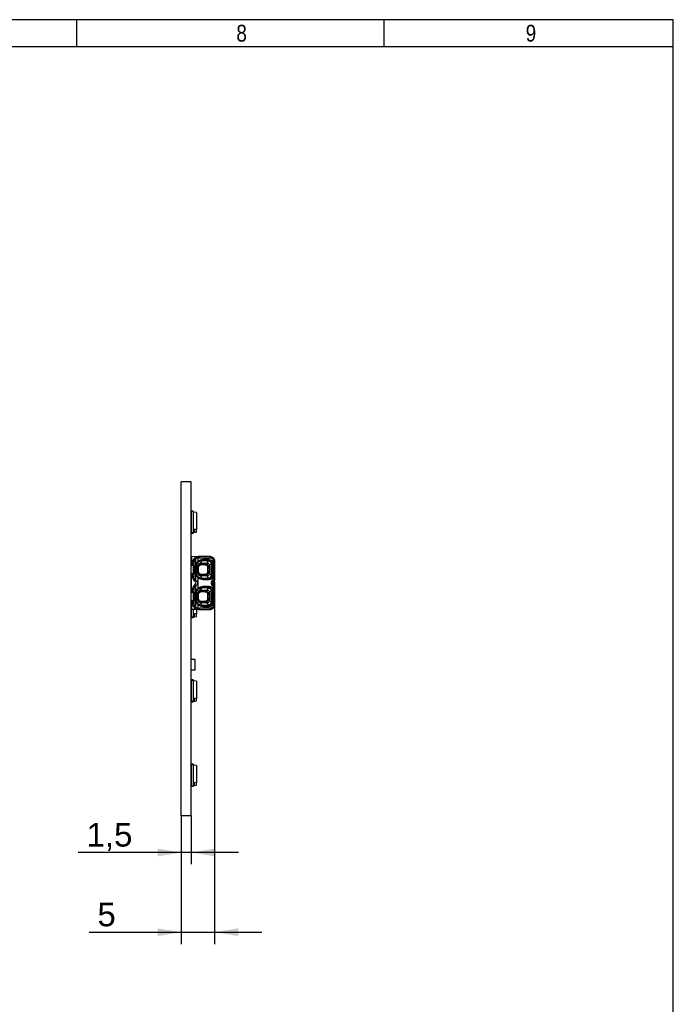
# Model space of a CAD drawing. Header units: millimetres. Extents: x 16 to 406, y 5 to 285.
# Tile 20 of 20: x 309 to 406, y 139 to 285. Entities that reach past the tile are written whole.
import ezdxf
from ezdxf.enums import TextEntityAlignment as Align

# ---------------------------------------------------------------- set-up
doc = ezdxf.new("R2010")
doc.units = ezdxf.units.MM
for name, color, linetype in [('10', 7, 'Continuous'), ('Default', 7, 'Continuous'), ('RECLED_223X50MM_', 7, 'Continuous')]:
    doc.layers.add(name, color=color, linetype=linetype)
doc.styles.add('SEACAD_Arial', font='arial.ttf')
doc.dimstyles.new('ISO', dxfattribs={"dimtxt": 3.5, "dimasz": 3.5, "dimexe": 1.75, "dimexo": 0, "dimgap": 0.875, "dimtad": 1, "dimtxsty": 'SEACAD_Arial', "dimblk1": '_SE_FILLED', "dimblk2": '_SE_FILLED', "dimsah": 1, "dimcen": 1.75, "dimadec": 0, "dimazin": 0, "dimtfac": 0.5, "dimtdec": 3, "dimtmove": 0, "dimatfit": 3, "dimfxl": 1, "dimarcsym": 0})

# ---------------------------------------------------------------- blocks, each defined once
blk = doc.blocks.new('SE1')
at = {"layer": 'RECLED_223X50MM_', "color": 7, "linetype": 'Continuous'}
for p, q in [((334.21, 216.12), (332.71, 216.12)), ((332.71, 166.62), (332.71, 216.12)), ((334.21, 166.62), (334.21, 216.12)), ((334.46, 211.77), (334.21, 211.77)), ((334.21, 211.75), (334.21, 211.75)), ((334.21, 211.74), (334.21, 211.75)), ((334.21, 211.69), (334.21, 211.74)), ((334.46, 211.74), (334.21, 211.74)), ((334.21, 211.69), (334.21, 208.54)), ((334.46, 211.69), (334.21, 211.69)), ((334.46, 211.77), (334.46, 211.74)), ((334.46, 211.69), (334.46, 211.74)), ((334.46, 211.69), (334.46, 211.49)), ((334.96, 211.58), (334.46, 211.62)), ((334.96, 211.58), (334.96, 211.45)), ((334.21, 211.5), (334.21, 211.5)), ((334.21, 211.44), (334.21, 211.44)), ((334.21, 211.35), (334.21, 211.35)), ((334.21, 210.59), (334.21, 210.59)), ((334.21, 210.57), (334.21, 210.57)), ((334.21, 210.35), (334.21, 210.35)), ((334.21, 210.32), (334.21, 210.32)), ((334.46, 211.49), (334.46, 208.75)), ((334.96, 211.45), (334.96, 209.03)), ((334.21, 209.92), (334.21, 209.92)), ((334.21, 209.89), (334.21, 209.89)), ((334.21, 209.67), (334.21, 209.67)), ((334.21, 209.64), (334.21, 209.64)), ((334.21, 208.88), (334.21, 208.88)), ((334.21, 208.79), (334.21, 208.79)), ((334.21, 208.73), (334.21, 208.73)), ((334.46, 208.75), (334.46, 208.54)), ((334.46, 208.62), (334.66, 208.63)), ((334.66, 208.63), (334.66, 209.05)), ((334.96, 209.03), (334.66, 209.05)), ((334.66, 208.63), (334.96, 208.65)), ((334.66, 208.63), (334.66, 208.63)), ((334.66, 208.63), (334.66, 208.63)), ((334.66, 208.63), (334.66, 208.63)), ((334.66, 208.63), (334.66, 208.63)), ((334.66, 208.63), (334.66, 208.63)), ((334.66, 208.63), (334.66, 208.63)), ((334.66, 208.63), (334.66, 208.63)), ((334.66, 208.63), (334.66, 208.63)), ((334.66, 208.63), (334.66, 208.63)), ((334.66, 208.63), (334.66, 208.63)), ((334.66, 208.63), (334.66, 208.63)), ((334.66, 208.63), (334.66, 208.63)), ((334.66, 208.63), (334.66, 208.63)), ((334.66, 208.63), (334.66, 208.63)), ((334.66, 208.63), (334.66, 208.63)), ((334.96, 208.65), (334.96, 209.03)), ((334.21, 208.5), (334.21, 208.54)), ((334.46, 208.54), (334.21, 208.54)), ((334.21, 208.49), (334.21, 208.5)), ((334.46, 208.5), (334.21, 208.5)), ((334.21, 208.49), (334.21, 208.49)), ((334.46, 208.47), (334.21, 208.47)), ((334.46, 208.5), (334.46, 208.54)), ((334.46, 208.47), (334.46, 208.5)), ((334.21, 204.32), (334.26, 204.32)), ((334.21, 204.24), (334.26, 204.24)), ((334.26, 205.07), (334.26, 204.47)), ((334.26, 205.07), (335.36, 205.06)), ((334.26, 203.82), (334.26, 204.47)), ((334.44, 204.46), (334.26, 204.47)), ((334.83, 204.66), (334.7, 204.81)), ((334.83, 204.66), (334.83, 203.91)), ((335.04, 205.01), (335.05, 205.01)), ((335.17, 204.26), (335.14, 204.19)), ((335.17, 204.82), (335.17, 204.26)), ((336.96, 205.04), (335.36, 205.06)), ((335.43, 204.86), (337.03, 204.84)), ((335.79, 204.38), (335.57, 204.07)), ((335.95, 204.58), (335.86, 204.48)), ((335.86, 204.48), (336.76, 204.48)), ((335.86, 204.47), (335.86, 204.48)), ((335.86, 204.47), (335.86, 204.38)), ((335.86, 204.47), (336.72, 204.47)), ((336.72, 204.38), (335.86, 204.38)), ((336.86, 204.58), (335.95, 204.58)), ((336.59, 204.06), (336.72, 204.38)), ((336.72, 204.38), (336.72, 204.47)), ((336.76, 204.47), (336.72, 204.47)), ((336.76, 204.48), (336.86, 204.58)), ((336.76, 204.47), (336.76, 204.48)), ((337.52, 201.7), (337.52, 204.53)), ((337.66, 204.53), (337.52, 204.53)), ((337.66, 204.53), (337.66, 201.7)), ((334.21, 203.59), (334.31, 203.69)), ((334.26, 203.82), (334.26, 203.64)), ((334.26, 203.82), (334.36, 203.82)), ((334.31, 203.69), (334.36, 203.74)), ((334.51, 203.69), (334.31, 203.69)), ((334.56, 204.06), (334.36, 204.06)), ((334.36, 203.82), (334.36, 204.06)), ((334.36, 203.82), (334.53, 203.82)), ((334.36, 203.74), (334.51, 203.74)), ((334.51, 203.69), (334.51, 203.74)), ((334.51, 203.69), (334.51, 202.54)), ((334.53, 202.42), (334.53, 203.82)), ((334.56, 204.06), (334.56, 202.14)), ((334.84, 203.47), (334.74, 203.47)), ((334.74, 203.47), (334.74, 202.77)), ((334.92, 203.87), (334.83, 203.91)), ((334.86, 203.47), (334.84, 203.47)), ((334.84, 203.47), (334.84, 202.77)), ((334.86, 203.49), (334.86, 203.47)), ((334.86, 202.77), (334.86, 203.47)), ((335.12, 203.6), (334.89, 203.48)), ((334.89, 203.48), (334.89, 203.47)), ((334.89, 203.47), (334.89, 202.77)), ((335.12, 202.63), (335.12, 203.6)), ((335.24, 203.41), (335.21, 203.61)), ((335.21, 202.62), (335.21, 203.61)), ((335.21, 202.62), (335.24, 202.82)), ((335.24, 203.41), (335.24, 202.82)), ((335.57, 203.83), (335.46, 203.83)), ((335.46, 203.83), (335.64, 203.81)), ((335.57, 204.07), (335.52, 204.05)), ((335.57, 204.07), (335.57, 203.83)), ((335.57, 204.07), (336.45, 204.07)), ((336.45, 203.83), (335.57, 203.83)), ((336.27, 203.81), (335.64, 203.81)), ((336.27, 203.81), (336.45, 203.83)), ((336.45, 203.83), (336.45, 204.07)), ((336.7, 203.59), (336.67, 203.41)), ((336.67, 202.82), (336.67, 203.41)), ((336.67, 202.82), (336.7, 202.64)), ((336.7, 203.47), (336.7, 203.59)), ((336.89, 203.59), (336.7, 203.59)), ((337.19, 203.92), (336.88, 203.75)), ((336.89, 203.59), (336.89, 203.36)), ((336.89, 202.87), (336.89, 202.64)), ((337.26, 203.92), (337.19, 203.92)), ((337.19, 202.31), (337.19, 203.92)), ((337.47, 203.97), (337.26, 203.97)), ((337.26, 203.97), (337.26, 203.97)), ((337.26, 202.27), (337.26, 203.97)), ((337.26, 203.92), (337.26, 202.31)), ((337.47, 202.27), (337.47, 203.97)), ((334.31, 202.54), (334.21, 202.64)), ((334.26, 201.99), (334.21, 201.99)), ((334.26, 201.92), (334.21, 201.92)), ((334.26, 202.59), (334.26, 202.41)), ((334.26, 199.82), (334.26, 202.41)), ((334.26, 202.41), (334.36, 202.41)), ((334.36, 202.49), (334.31, 202.54)), ((334.31, 202.54), (334.51, 202.54)), ((334.51, 202.49), (334.36, 202.49)), ((334.36, 202.41), (334.53, 202.42)), ((334.36, 202.14), (334.36, 202.41)), ((334.36, 202.14), (334.56, 202.14)), ((334.51, 202.49), (334.51, 202.54)), ((334.74, 201.35), (334.7, 201.39)), ((334.74, 202.77), (334.84, 202.77)), ((334.83, 202.32), (334.92, 202.36)), ((334.83, 202.33), (334.83, 201.54)), ((334.87, 201.51), (334.83, 201.54)), ((334.84, 202.77), (334.86, 202.77)), ((334.86, 202.77), (334.86, 202.74)), ((334.86, 202.77), (334.89, 202.77)), ((334.89, 202.77), (334.89, 202.75)), ((334.89, 202.75), (335.12, 202.63)), ((335.17, 201.97), (335.14, 202.04)), ((335.17, 201.97), (335.17, 200.26)), ((335.64, 202.42), (335.46, 202.4)), ((335.52, 202.18), (335.57, 202.17)), ((335.57, 202.4), (336.45, 202.4)), ((335.57, 202.4), (335.57, 202.17)), ((336.45, 202.17), (335.57, 202.17)), ((335.57, 202.17), (335.79, 201.85)), ((335.64, 202.42), (336.27, 202.42)), ((335.86, 201.76), (335.75, 201.77)), ((335.86, 201.85), (336.72, 201.85)), ((336.76, 201.76), (335.86, 201.75)), ((335.86, 201.76), (335.86, 201.75)), ((335.86, 201.76), (336.72, 201.76)), ((335.86, 201.75), (335.95, 201.65)), ((335.95, 201.65), (336.86, 201.66)), ((336.45, 202.4), (336.27, 202.42)), ((336.48, 202.4), (336.45, 202.4)), ((336.72, 201.85), (336.59, 202.17)), ((336.7, 202.64), (336.7, 202.76)), ((336.7, 202.64), (336.89, 202.64)), ((336.72, 201.76), (336.72, 201.85)), ((336.72, 201.76), (336.76, 201.76)), ((336.86, 201.66), (336.76, 201.76)), ((336.76, 201.76), (336.76, 201.76)), ((336.88, 202.49), (337.19, 202.31)), ((337.19, 202.31), (337.26, 202.31)), ((337.26, 202.27), (337.47, 202.27)), ((337.26, 202.27), (337.26, 202.27)), ((337.38, 201.36), (337.48, 201.23)), ((337.52, 201.7), (337.66, 201.7)), ((337.66, 201.7), (337.66, 201.69)), ((337.66, 201.68), (337.66, 201.5)), ((334.21, 200.32), (334.26, 200.32)), ((334.21, 200.24), (334.26, 200.24)), ((334.56, 200.09), (334.36, 200.09)), ((334.36, 199.82), (334.36, 200.09)), ((334.56, 200.09), (334.56, 198.18)), ((334.7, 200.85), (334.74, 200.88)), ((334.83, 200.7), (334.87, 200.72)), ((334.83, 200.69), (334.83, 199.91)), ((334.92, 199.87), (334.83, 199.91)), ((335.17, 200.26), (335.14, 200.19)), ((335.57, 200.07), (335.52, 200.05)), ((335.79, 200.38), (335.57, 200.07)), ((335.57, 200.07), (335.57, 199.83)), ((335.57, 200.07), (336.45, 200.07)), ((335.95, 200.58), (335.86, 200.48)), ((335.86, 200.47), (335.86, 200.48)), ((335.86, 200.48), (336.76, 200.48)), ((335.86, 200.47), (335.86, 200.38)), ((335.86, 200.47), (336.72, 200.47)), ((336.72, 200.38), (335.86, 200.38)), ((336.86, 200.58), (335.95, 200.58)), ((336.45, 199.83), (336.45, 200.07)), ((336.59, 200.06), (336.72, 200.38)), ((336.76, 200.47), (336.72, 200.47)), ((336.72, 200.38), (336.72, 200.47)), ((336.76, 200.48), (336.86, 200.58)), ((336.76, 200.47), (336.76, 200.48)), ((337.19, 199.92), (336.88, 199.75)), ((337.26, 199.92), (337.19, 199.92)), ((337.19, 198.31), (337.19, 199.92)), ((337.47, 199.97), (337.26, 199.97)), ((337.26, 198.27), (337.26, 199.97)), ((337.26, 199.97), (337.26, 199.97)), ((337.26, 199.92), (337.26, 198.31)), ((337.48, 201), (337.38, 200.87)), ((337.46, 201.09), (337.46, 201.1)), ((337.47, 198.27), (337.47, 199.97)), ((337.52, 197.7), (337.52, 200.53)), ((337.66, 200.53), (337.52, 200.53)), ((337.66, 200.97), (337.66, 200.54)), ((337.66, 200.53), (337.66, 197.7)), ((334.21, 199.59), (334.31, 199.69)), ((334.31, 198.54), (334.21, 198.64)), ((334.26, 199.82), (334.26, 199.64)), ((334.26, 199.82), (334.36, 199.82)), ((334.26, 198.59), (334.26, 198.41)), ((334.26, 198.41), (334.36, 198.41)), ((334.26, 197.77), (334.26, 198.41)), ((334.31, 199.69), (334.36, 199.74)), ((334.51, 199.69), (334.31, 199.69)), ((334.36, 198.49), (334.31, 198.54)), ((334.31, 198.54), (334.51, 198.54)), ((334.36, 199.82), (334.53, 199.82)), ((334.36, 199.74), (334.51, 199.74)), ((334.51, 198.49), (334.36, 198.49)), ((334.36, 198.41), (334.53, 198.42)), ((334.36, 198.18), (334.36, 198.41)), ((334.51, 199.69), (334.51, 199.74)), ((334.51, 199.69), (334.51, 198.54)), ((334.51, 198.49), (334.51, 198.54)), ((334.53, 198.42), (334.53, 199.82)), ((334.84, 199.47), (334.74, 199.47)), ((334.74, 199.47), (334.74, 198.77)), ((334.74, 198.77), (334.84, 198.77)), ((334.86, 199.47), (334.84, 199.47)), ((334.84, 199.47), (334.84, 198.77)), ((334.84, 198.77), (334.86, 198.77)), ((334.86, 199.49), (334.86, 199.47)), ((334.86, 198.77), (334.86, 199.47)), ((334.86, 198.77), (334.86, 198.74)), ((334.86, 198.77), (334.89, 198.77)), ((335.12, 199.6), (334.89, 199.48)), ((334.89, 199.48), (334.89, 199.47)), ((334.89, 199.47), (334.89, 198.77)), ((334.89, 198.77), (334.89, 198.75)), ((334.89, 198.75), (335.12, 198.63)), ((335.12, 198.63), (335.12, 199.6)), ((335.24, 199.41), (335.21, 199.61)), ((335.21, 198.62), (335.21, 199.61)), ((335.21, 198.62), (335.24, 198.82)), ((335.24, 199.41), (335.24, 198.82)), ((335.57, 199.83), (335.46, 199.83)), ((335.46, 199.83), (335.64, 199.81)), ((335.64, 198.42), (335.46, 198.4)), ((336.45, 199.83), (335.57, 199.83)), ((335.57, 198.4), (335.57, 198.17)), ((335.57, 198.4), (336.45, 198.4)), ((336.27, 199.81), (335.64, 199.81)), ((335.64, 198.42), (336.27, 198.42)), ((336.27, 199.81), (336.45, 199.83)), ((336.45, 198.4), (336.27, 198.42)), ((336.48, 199.83), (336.45, 199.83)), ((336.48, 198.4), (336.45, 198.4)), ((336.7, 199.59), (336.67, 199.41)), ((336.67, 198.82), (336.67, 199.41)), ((336.67, 198.82), (336.7, 198.64)), ((336.7, 199.47), (336.7, 199.59)), ((336.89, 199.59), (336.7, 199.59)), ((336.7, 198.64), (336.7, 198.76)), ((336.7, 198.64), (336.89, 198.64)), ((336.88, 198.49), (337.19, 198.31)), ((336.89, 199.59), (336.89, 199.36)), ((336.89, 198.87), (336.89, 198.64)), ((334.26, 197.99), (334.21, 197.99)), ((334.26, 197.92), (334.21, 197.92)), ((334.21, 197.92), (334.21, 196.04)), ((334.21, 197.85), (334.21, 197.85)), ((334.21, 197.82), (334.21, 197.82)), ((334.21, 197.42), (334.21, 197.42)), ((334.21, 197.39), (334.21, 197.39)), ((334.21, 197.17), (334.21, 197.17)), ((334.21, 197.14), (334.21, 197.14)), ((334.26, 197.77), (334.44, 197.77)), ((334.26, 197.77), (334.26, 197.17)), ((335.36, 197.18), (334.26, 197.17)), ((334.36, 198.18), (334.56, 198.18)), ((334.46, 197.17), (334.46, 196.25)), ((334.7, 197.42), (334.83, 197.57)), ((334.83, 198.33), (334.92, 198.36)), ((334.83, 198.33), (334.83, 197.57)), ((334.96, 197.17), (334.96, 196.53)), ((335.14, 198.05), (335.18, 197.97)), ((335.17, 197.97), (335.17, 197.42)), ((335.36, 197.18), (336.96, 197.19)), ((337.03, 197.39), (335.43, 197.38)), ((335.57, 198.17), (335.52, 198.18)), ((336.45, 198.17), (335.57, 198.17)), ((335.57, 198.17), (335.79, 197.85)), ((335.86, 197.76), (335.75, 197.77)), ((335.86, 197.85), (336.72, 197.85)), ((336.76, 197.76), (335.86, 197.75)), ((335.86, 197.76), (335.86, 197.75)), ((335.86, 197.76), (336.72, 197.76)), ((335.86, 197.75), (335.95, 197.65)), ((335.95, 197.65), (336.86, 197.66)), ((336.72, 197.85), (336.59, 198.17)), ((336.72, 197.76), (336.72, 197.85)), ((336.72, 197.76), (336.76, 197.76)), ((336.86, 197.66), (336.76, 197.76)), ((336.76, 197.76), (336.76, 197.76)), ((337.19, 198.31), (337.26, 198.31)), ((337.26, 198.27), (337.47, 198.27)), ((337.26, 198.27), (337.26, 198.27)), ((337.52, 197.7), (337.66, 197.7)), ((334.21, 196.38), (334.21, 196.38)), ((334.21, 196.29), (334.21, 196.29)), ((334.21, 196.23), (334.21, 196.23)), ((334.21, 196), (334.21, 196.04)), ((334.46, 196.04), (334.21, 196.04)), ((334.21, 195.99), (334.21, 196)), ((334.46, 196), (334.21, 196)), ((334.21, 195.99), (334.21, 195.99)), ((334.46, 195.97), (334.21, 195.97)), ((334.46, 196.25), (334.46, 196.04)), ((334.46, 196.12), (334.66, 196.13)), ((334.46, 196), (334.46, 196.04)), ((334.46, 195.97), (334.46, 196)), ((334.66, 196.13), (334.66, 196.55)), ((334.96, 196.53), (334.66, 196.55)), ((334.66, 196.13), (334.96, 196.15)), ((334.66, 196.13), (334.66, 196.13)), ((334.66, 196.13), (334.66, 196.13)), ((334.66, 196.13), (334.66, 196.13)), ((334.66, 196.13), (334.66, 196.13)), ((334.66, 196.13), (334.66, 196.13)), ((334.66, 196.13), (334.66, 196.13)), ((334.66, 196.13), (334.66, 196.13)), ((334.66, 196.13), (334.66, 196.13)), ((334.66, 196.13), (334.66, 196.13)), ((334.66, 196.13), (334.66, 196.13)), ((334.66, 196.13), (334.66, 196.13)), ((334.66, 196.13), (334.66, 196.13)), ((334.66, 196.13), (334.66, 196.13)), ((334.66, 196.13), (334.66, 196.13)), ((334.66, 196.13), (334.66, 196.13)), ((334.96, 196.15), (334.96, 196.53)), ((334.76, 189.79), (334.21, 189.79)), ((334.76, 188.19), (334.76, 189.79)), ((334.76, 188.19), (334.21, 188.19)), ((334.46, 186.77), (334.21, 186.77)), ((334.21, 186.75), (334.21, 186.75)), ((334.21, 186.74), (334.21, 186.75)), ((334.21, 186.69), (334.21, 186.74)), ((334.46, 186.74), (334.21, 186.74)), ((334.46, 186.77), (334.46, 186.74)), ((334.46, 186.69), (334.46, 186.74)), ((334.21, 186.69), (334.21, 183.54)), ((334.46, 186.69), (334.21, 186.69)), ((334.21, 186.5), (334.21, 186.5)), ((334.21, 186.44), (334.21, 186.44)), ((334.21, 186.35), (334.21, 186.35)), ((334.21, 185.59), (334.21, 185.59)), ((334.21, 185.57), (334.21, 185.57)), ((334.21, 185.35), (334.21, 185.35)), ((334.21, 185.32), (334.21, 185.32)), ((334.46, 186.69), (334.46, 186.49)), ((334.96, 186.58), (334.46, 186.62)), ((334.46, 186.49), (334.46, 183.75)), ((334.96, 186.58), (334.96, 186.45)), ((334.96, 186.45), (334.96, 184.03)), ((334.21, 184.92), (334.21, 184.92)), ((334.21, 184.89), (334.21, 184.89)), ((334.21, 184.67), (334.21, 184.67)), ((334.21, 184.64), (334.21, 184.64)), ((334.21, 183.88), (334.21, 183.88)), ((334.66, 183.63), (334.66, 184.05)), ((334.96, 184.03), (334.66, 184.05)), ((334.96, 183.65), (334.96, 184.03)), ((334.21, 183.79), (334.21, 183.79)), ((334.21, 183.73), (334.21, 183.73)), ((334.21, 183.5), (334.21, 183.54)), ((334.46, 183.54), (334.21, 183.54)), ((334.21, 183.49), (334.21, 183.5)), ((334.46, 183.5), (334.21, 183.5)), ((334.21, 183.49), (334.21, 183.49)), ((334.46, 183.47), (334.21, 183.47)), ((334.46, 183.75), (334.46, 183.54)), ((334.46, 183.62), (334.66, 183.63)), ((334.46, 183.5), (334.46, 183.54)), ((334.46, 183.47), (334.46, 183.5)), ((334.66, 183.63), (334.96, 183.65)), ((334.66, 183.63), (334.66, 183.63)), ((334.66, 183.63), (334.66, 183.63)), ((334.66, 183.63), (334.66, 183.63)), ((334.66, 183.63), (334.66, 183.63)), ((334.66, 183.63), (334.66, 183.63)), ((334.66, 183.63), (334.66, 183.63)), ((334.66, 183.63), (334.66, 183.63)), ((334.66, 183.63), (334.66, 183.63)), ((334.66, 183.63), (334.66, 183.63)), ((334.66, 183.63), (334.66, 183.63)), ((334.66, 183.63), (334.66, 183.63)), ((334.66, 183.63), (334.66, 183.63)), ((334.66, 183.63), (334.66, 183.63)), ((334.66, 183.63), (334.66, 183.63)), ((334.66, 183.63), (334.66, 183.63)), ((334.46, 174.27), (334.21, 174.27)), ((334.21, 174.25), (334.21, 174.25)), ((334.21, 174.24), (334.21, 174.25)), ((334.21, 174.19), (334.21, 174.24)), ((334.46, 174.24), (334.21, 174.24)), ((334.21, 174.19), (334.21, 171.04)), ((334.46, 174.19), (334.21, 174.19)), ((334.21, 174), (334.21, 174)), ((334.21, 173.94), (334.21, 173.94)), ((334.21, 173.85), (334.21, 173.85)), ((334.46, 174.27), (334.46, 174.24)), ((334.46, 174.19), (334.46, 174.24)), ((334.46, 174.19), (334.46, 173.99)), ((334.96, 174.08), (334.46, 174.12)), ((334.46, 173.99), (334.46, 171.25)), ((334.96, 174.08), (334.96, 173.95)), ((334.96, 173.95), (334.96, 171.53)), ((334.21, 173.09), (334.21, 173.09)), ((334.21, 173.07), (334.21, 173.07)), ((334.21, 172.85), (334.21, 172.85)), ((334.21, 172.82), (334.21, 172.82)), ((334.21, 172.42), (334.21, 172.42)), ((334.21, 172.39), (334.21, 172.39)), ((334.21, 172.17), (334.21, 172.17)), ((334.21, 172.14), (334.21, 172.14)), ((334.21, 171.38), (334.21, 171.38)), ((334.21, 171.29), (334.21, 171.29)), ((334.21, 171.23), (334.21, 171.23)), ((334.21, 171), (334.21, 171.04)), ((334.46, 171.04), (334.21, 171.04)), ((334.21, 170.99), (334.21, 171)), ((334.46, 171), (334.21, 171)), ((334.21, 170.99), (334.21, 170.99)), ((334.46, 170.97), (334.21, 170.97)), ((334.46, 171.25), (334.46, 171.04)), ((334.46, 171.12), (334.66, 171.13)), ((334.46, 171), (334.46, 171.04)), ((334.46, 170.97), (334.46, 171)), ((334.66, 171.13), (334.66, 171.55)), ((334.96, 171.53), (334.66, 171.55)), ((334.66, 171.13), (334.96, 171.15)), ((334.66, 171.13), (334.66, 171.13)), ((334.66, 171.13), (334.66, 171.13)), ((334.66, 171.13), (334.66, 171.13)), ((334.66, 171.13), (334.66, 171.13)), ((334.66, 171.13), (334.66, 171.13)), ((334.66, 171.13), (334.66, 171.13)), ((334.66, 171.13), (334.66, 171.13)), ((334.66, 171.13), (334.66, 171.13)), ((334.66, 171.13), (334.66, 171.13)), ((334.66, 171.13), (334.66, 171.13)), ((334.66, 171.13), (334.66, 171.13)), ((334.66, 171.13), (334.66, 171.13)), ((334.66, 171.13), (334.66, 171.13)), ((334.66, 171.13), (334.66, 171.13)), ((334.66, 171.13), (334.66, 171.13)), ((334.96, 171.15), (334.96, 171.53)), ((334.21, 166.62), (332.71, 166.62))]:
    blk.add_line(p, q, dxfattribs=at)
for centre, radius, start, end in [((334.13, 204.07), 0.249, 58.8363, 71.5266), ((335.36, 204.06), 1, 131.0144, 180), ((335.36, 204.06), 0.8, 131.0004, 180), ((335.37, 204.02), 1.04, 107.6736, 130.4331), ((335.44, 203.77), 1.08, 104.4685, 124.4989), ((335.8, 203.31), 1.14, 123.3587, 148.3073), ((335.86, 203.47), 1, 96.0188, 178.4075), ((335.77, 203.5), 0.882, 88.5597, 180.9459), ((335.36, 204.06), 0.999, 89.499, 108.3276), ((335.85, 203.47), 1.01, 89.7182, 134.7242), ((335.94, 203.51), 1.07, 89.0784, 135.4712), ((335.85, 203.48), 0.984, 111.6731, 117.7682), ((335.85, 203.48), 0.984, 98.9974, 102.6673), ((335.86, 203.47), 0.994, 93.3447, 96.0153), ((335.86, 203.79), 0.595, 90.0026, 96.0374), ((335.86, 203.47), 0.994, 89.9985, 93.3447), ((336.62, 203.47), 0.916, 77.0212, 83.6849), ((336.75, 203.97), 0.511, 0.0471, 89.7522), ((336.76, 203.97), 0.501, 359.964, 90.0351), ((336.72, 203.92), 0.457, 18.6612, 76.3111), ((336.85, 203.96), 0.616, 0.5502, 89.4918), ((336.96, 204.84), 0.2, 76.8462, 89.5009), ((336.76, 203.98), 1.08, 56.0648, 76.7131), ((336.76, 203.96), 1.1, 63.4987, 75.8834), ((336.9, 204.56), 0.493, 72.0534, 75.9245), ((336.82, 203.96), 0.902, 56.3686, 76.7548), ((337.16, 204.77), 0.2, 55.2638, 63.6123), ((336.79, 204), 1.05, 45.345, 62.8419), ((336.82, 203.96), 0.901, 39.0347, 56.4972), ((336.77, 203.97), 1.08, 38.796, 56.3251), ((337.46, 204.53), 0.2, 0, 38.9413), ((335.86, 203.47), 1.12, 156.7351, 180), ((335.86, 203.47), 1.02, 156.7362, 180), ((334.87, 202.2), 1.27, 89.2392, 90.7619), ((335.83, 203.48), 0.99, 134.4493, 156.9674), ((335.68, 203.51), 0.566, 105.7601, 170.8499), ((336.45, 202.73), 1.34, 83.982, 89.9204), ((336.46, 203.62), 0.211, 83.8513, 90.8571), ((336.45, 203.59), 0.248, 8.3775, 83.5644), ((336.59, 203.77), 0.294, 356.2278, 89.4803), ((336.52, 203.6), 0.179, 358.8181, 7.6205), ((335.61, 203.6), 1.28, 359.9684, 6.7622), ((336.32, 203.79), 0.88, 8.8052, 18.3014), ((349.18, 203.92), 11.92, 179.7862, 179.9831), ((334.13, 202.17), 0.25, 288.4931, 301.144), ((335.36, 202.14), 1, 180, 228.9861), ((335.36, 202.14), 0.8, 180, 229.0124), ((333.16, 202.86), 2.13, 316.1873, 321.5753), ((335.86, 202.77), 1.12, 180, 203.2678), ((330.68, 204.87), 5.37, 319.1255, 321.3161), ((334.56, 201.12), 0.3, 307.9005, 52.0772), ((335.88, 202.99), 1.24, 212.3275, 235.2406), ((335.86, 202.77), 1.02, 180, 203.2555), ((335.86, 202.77), 1, 181.5936, 263.9944), ((335.77, 202.74), 0.883, 179.0696, 271.4216), ((335.9, 202.79), 1.06, 203.386, 224.4312), ((335.68, 202.72), 0.566, 189.1764, 254.2019), ((335.04, 201.47), 1.17, 81.5979, 86.1293), ((335.86, 202.78), 1.03, 225.8338, 270.0453), ((335.93, 202.73), 1.07, 224.7578, 271.0616), ((335.86, 202.59), 0.736, 264.5417, 269.4177), ((375.73, 201.82), 39.88, 179.9574, 180.079), ((339.64, 202.28), 3.18, 177.9409, 182.1337), ((336.45, 203.51), 1.35, 270.26, 276.1699), ((336.45, 202.65), 0.249, 276.6288, 351.535), ((336.59, 202.47), 0.295, 270.7218, 3.5618), ((336.5, 202.63), 0.197, 353.0247, 1.0011), ((336.62, 202.77), 0.93, 276.3635, 282.9302), ((336.75, 202.27), 0.51, 270.189, 0.019), ((336.76, 202.27), 0.501, 269.9632, 351.0428), ((336.72, 202.31), 0.457, 283.6894, 341.3386), ((336.85, 202.27), 0.613, 270.1894, 359.8589), ((335.52, 202.64), 1.38, 353.481, 359.7891), ((337.63, 201.12), 0.503, 125.2986, 234.7016), ((336.32, 202.44), 0.878, 341.6837, 351.2027), ((336.76, 202.27), 0.501, 351.0428, 0.0381), ((337.55, 201.12), 0.3, 124.7724, 235.2278), ((349.19, 202.31), 11.94, 180.0169, 180.2134), ((336.82, 202.27), 0.901, 304.7752, 321.0507), ((336.77, 202.26), 1.08, 304.8734, 321.3576), ((337.46, 201.7), 0.2, 321.0595, 359.9998), ((324.62, 201.53), 13.04, 358.7714, 359.857), ((334.13, 200.07), 0.249, 58.8363, 71.5266), ((335.36, 200.09), 1, 131.0143, 180), ((335.36, 200.09), 0.8, 131.0005, 180), ((332.99, 199.22), 2.36, 38.6377, 43.5015), ((331.27, 197.85), 4.61, 38.5089, 41.0625), ((335.86, 199.47), 1.12, 156.7351, 180), ((335.8, 199.31), 1.14, 123.3714, 148.2985), ((335.86, 199.47), 1.02, 156.7348, 180), ((335.86, 199.47), 1, 96.0188, 178.4075), ((335.83, 199.48), 0.99, 134.4493, 156.966), ((335.68, 199.51), 0.566, 105.7601, 170.8499), ((335.85, 199.47), 1.01, 89.7182, 134.7242), ((335.94, 199.51), 1.07, 89.0778, 135.4766), ((335.85, 199.48), 0.984, 111.6731, 117.7682), ((335.85, 199.48), 0.984, 98.9973, 102.6673), ((335.86, 199.47), 0.994, 93.3444, 96.0157), ((335.86, 199.79), 0.595, 90.0026, 96.0374), ((335.86, 199.47), 0.994, 89.9975, 93.3444), ((336.45, 198.73), 1.34, 83.982, 89.9204), ((336.59, 199.76), 0.297, 356.81, 88.8981), ((336.62, 199.47), 0.916, 77.0212, 83.6849), ((336.75, 199.97), 0.511, 0.0471, 89.7522), ((336.76, 199.97), 0.501, 359.964, 90.0351), ((336.85, 199.96), 0.616, 0.5502, 89.4918), ((336.3, 199.79), 0.898, 8.9004, 18.2062), ((349.18, 199.92), 11.92, 179.7862, 179.9831), ((336.77, 199.97), 1.08, 38.8064, 55.1274), ((338.22, 201.22), 0.774, 189.9743, 196.3152), ((344.24, 203.51), 7.21, 200.3089, 202.2134), ((334.03, 199.33), 3.82, 20.2584, 22.2416), ((337.46, 200.53), 0.2, 359.9989, 38.9414), ((337.48, 200.54), 0.175, 1.686, 42.5203), ((340.36, 201.12), 2.71, 177.0385, 182.9644), ((324.49, 200.7), 13.16, 0.1689, 1.215), ((335.86, 198.77), 1.12, 180, 203.2741), ((335.86, 198.77), 1.02, 180, 203.2554), ((334.87, 198.2), 1.27, 89.2392, 90.7619), ((335.86, 198.77), 1, 181.5936, 263.9944), ((335.77, 198.74), 0.883, 179.0696, 271.4216), ((335.68, 198.72), 0.566, 189.1764, 254.2019), ((335.05, 197.53), 1.11, 81.5242, 86.3581), ((811.61, 198.34), 475.16, 179.9933, 180.0213), ((336.46, 199.59), 0.245, 8.1742, 84.0947), ((336.45, 198.64), 0.246, 276.3031, 352.0089), ((336.59, 198.47), 0.294, 270.4942, 3.7894), ((336.52, 199.6), 0.179, 358.8181, 7.6205), ((336.59, 198.63), 0.105, 347.4249, 2.3601), ((335.61, 199.6), 1.28, 359.9684, 6.7622), ((335.52, 198.64), 1.38, 353.481, 359.7891), ((334.13, 198.17), 0.25, 288.4931, 301.144), ((335.36, 198.18), 1, 180, 228.9849), ((335.36, 198.18), 0.8, 180, 229.0173), ((335.36, 198.18), 1, 228.9846, 251.6889), ((335.81, 198.93), 1.15, 211.9151, 236.5571), ((335.44, 198.46), 1.08, 235.5119, 255.5207), ((335.82, 198.74), 0.97, 202.8718, 225.8844), ((335.36, 198.18), 1, 251.7047, 270.4825), ((335.85, 198.76), 1.01, 225.1876, 270.2603), ((335.95, 198.76), 1.11, 225.2947, 270.0523), ((335.86, 198.59), 0.736, 264.5417, 269.4177), ((375.73, 197.82), 39.88, 179.9574, 180.079), ((336.46, 199.45), 1.28, 269.9653, 276.1661), ((336.62, 198.77), 0.93, 276.3635, 282.9302), ((336.75, 198.27), 0.51, 270.189, 0.019), ((336.76, 198.27), 0.501, 269.9632, 351.0428), ((336.85, 198.27), 0.613, 270.1894, 359.8589), ((336.96, 197.39), 0.2, 270.4957, 283.1518), ((336.76, 198.25), 1.08, 283.2878, 303.9418), ((336.76, 198.27), 1.1, 284.1085, 296.4413), ((336.91, 197.56), 0.373, 285.9904, 288.4536), ((336.82, 198.27), 0.901, 283.2371, 303.638), ((336.31, 198.44), 0.884, 341.7195, 351.1669), ((336.76, 198.27), 0.501, 351.0428, 0.0381), ((349.19, 198.31), 11.94, 180.0169, 180.2134), ((336.82, 198.27), 0.901, 303.5219, 320.9645), ((336.77, 198.26), 1.08, 303.6851, 321.3665), ((336.75, 198.27), 1.1, 315.165, 321.7115), ((337.46, 197.7), 0.2, 321.0566, 359.9999)]:
    blk.add_arc(centre, radius, start, end, dxfattribs=at)
for centre, major_axis, ratio, start_param, end_param in [((335.42, 203.96), (0, -0.9), 0.939686, 3.13353, 3.443672), ((336.96, 204.84), (-0.002, -0.2), 0.342009, 1.573781, 3.141698), ((336.74, 203.12), (0, -0.525), 0.116839, 3.975219, 5.449559), ((336.23, 203.12), (-0.746, 0), 0.704087, 2.653791, 3.629395), ((335.57, 202.38), (-1.07, 0), 0.019996, 4.711191, 4.815698), ((336.86, 199.92), (0, 0.938), 0.939693, 5.423914, 5.706289), ((335.57, 198.38), (-1.07, 0), 0.019996, 4.711191, 4.815685), ((336.74, 199.12), (0, -0.525), 0.116839, 3.975219, 5.449559), ((336.23, 199.12), (-0.746, 0), 0.704087, 2.653791, 3.629395), ((335.1, 197.42), (0.063, 0.19), 0.326508, 3.141375, 4.819777), ((335.42, 198.28), (-0.002, 0.902), 0.939653, 2.838139, 3.147658), ((336.96, 197.39), (-0.002, 0.2), 0.342009, 3.141537, 4.709393)]:
    blk.add_ellipse(centre, major_axis=major_axis, ratio=ratio, start_param=start_param, end_param=end_param, dxfattribs=at)
for points, degree, knots in [([(335.05, 205.01), (335.07, 205), (335.09, 204.98), (335.14, 204.92), (335.16, 204.87), (335.17, 204.82)], 3, [0.0505563, 0.0505563, 0.0505563, 0.0505563, 0.5, 0.5, 1, 1, 1, 1]), ([(335.36, 205.06), (335.38, 205.06), (335.4, 205.03), (335.42, 204.96), (335.43, 204.91), (335.43, 204.86)], 3, [0, 0, 0, 0, 0.5, 0.5, 1, 1, 1, 1]), ([(337.03, 204.84), (337.04, 204.89), (337.04, 204.94), (337.03, 205.01), (337.02, 205.03), (337.01, 205.04)], 3, [0, 0, 0, 0, 0.5, 0.5, 1, 1, 1, 1]), ([(337.61, 204.65), (337.62, 204.64), (337.61, 204.63), (337.58, 204.59), (337.56, 204.56), (337.52, 204.53)], 3, [0.0825104, 0.0825104, 0.0825104, 0.0825104, 0.5, 0.5, 1, 1, 1, 1]), ([(337.58, 204.68), (337.58, 204.69), (337.57, 204.7), (337.55, 204.72), (337.54, 204.74)], 3, [0.7029746, 0.7029746, 0.7029746, 0.7029746, 0.7191671, 1, 1, 1, 1]), ([(335.46, 203.83), (335.44, 203.83), (335.4, 203.83), (335.35, 203.82), (335.3, 203.79), (335.27, 203.77), (335.24, 203.73), (335.22, 203.69), (335.21, 203.65), (335.21, 203.62), (335.21, 203.61)], 3, [0, 0, 0, 0, 0.192334, 0.35505, 0.490491, 0.603021, 0.700274, 0.792315, 0.88945, 1, 1, 1, 1]), ([(335.64, 203.81), (335.47, 203.81), (335.36, 203.69), (335.24, 203.58), (335.24, 203.41)], 2, [0, 0, 0, 0.5, 0.5, 1, 1, 1]), ([(335.24, 202.82), (335.24, 202.66), (335.36, 202.54), (335.47, 202.42), (335.64, 202.42)], 2, [0, 0, 0, 0.5, 0.5, 1, 1, 1]), ([(335.52, 204.05), (335.51, 203.98), (335.5, 203.93), (335.48, 203.86), (335.47, 203.84), (335.46, 203.83)], 3, [0, 0, 0, 0, 0.5, 0.5, 1, 1, 1, 1]), ([(336.67, 203.41), (336.67, 203.57), (336.56, 203.69), (336.44, 203.81), (336.27, 203.81)], 2, [0, 0, 0, 0.5, 0.5, 1, 1, 1]), ([(336.27, 202.42), (336.44, 202.42), (336.56, 202.54), (336.67, 202.66), (336.67, 202.82)], 2, [0, 0, 0, 0.5, 0.5, 1, 1, 1]), ([(336.7, 203.47), (336.7, 203.49), (336.71, 203.49), (336.74, 203.48), (336.76, 203.48), (336.79, 203.46), (336.83, 203.43), (336.85, 203.41), (336.87, 203.39), (336.89, 203.36)], 3, [0, 0, 0, 0, 0.403289, 0.403289, 0.403289, 0.788682, 0.788682, 0.788682, 1, 1, 1, 1]), ([(336.89, 202.87), (336.86, 202.83), (336.83, 202.81), (336.81, 202.79), (336.78, 202.76), (336.75, 202.75), (336.73, 202.75), (336.71, 202.74), (336.7, 202.75), (336.7, 202.76)], 3, [0, 0, 0, 0, 0.281931, 0.281931, 0.281931, 0.634991, 0.634991, 0.634991, 1, 1, 1, 1]), ([(334.87, 201.51), (334.9, 201.49), (334.94, 201.46), (335, 201.4), (335.05, 201.34), (335.08, 201.28), (335.11, 201.2), (335.11, 201.15), (335.11, 201.12), (335.11, 201.1), (335.11, 201.07), (335.1, 201), (335.06, 200.91), (334.98, 200.8), (334.91, 200.75), (334.87, 200.72)], 3, [0, 0, 0, 0, 0.092952, 0.178444, 0.258236, 0.334485, 0.409657, 0.486321, 0.50048, 0.514682, 0.543253, 0.601292, 0.722597, 0.856942, 1, 1, 1, 1]), ([(335.46, 202.4), (335.39, 202.4), (335.32, 202.42), (335.23, 202.5), (335.21, 202.56), (335.21, 202.62)], 3, [0, 0, 0, 0, 0.5, 0.5, 1, 1, 1, 1]), ([(335.46, 202.4), (335.47, 202.4), (335.48, 202.38), (335.5, 202.3), (335.51, 202.25), (335.52, 202.18)], 3, [0, 0, 0, 0, 0.5, 0.5, 1, 1, 1, 1]), ([(337.48, 201.23), (337.49, 201.25), (337.51, 201.3), (337.53, 201.37), (337.56, 201.44), (337.58, 201.5), (337.6, 201.54), (337.6, 201.56), (337.61, 201.56)], 3, [0, 0, 0, 0, 0.1806224, 0.3638665, 0.5498486, 0.69593, 0.8165564, 0.9159554, 0.9159554, 0.9159554, 0.9159554]), ([(337.52, 201.7), (337.56, 201.67), (337.58, 201.64), (337.61, 201.6), (337.62, 201.59), (337.61, 201.58)], 3, [0, 0, 0, 0, 0.5, 0.5, 0.915325, 0.915325, 0.915325, 0.915325]), ([(334.89, 199.48), (334.89, 199.49), (334.89, 199.55), (334.9, 199.66), (334.94, 199.8), (335, 199.94), (335.08, 200.05), (335.17, 200.15), (335.28, 200.24), (335.4, 200.3), (335.53, 200.35), (335.67, 200.38), (335.76, 200.38), (335.79, 200.38)], 3, [0, 0, 0, 0, 0.007146, 0.124575, 0.231162, 0.329032, 0.425056, 0.520517, 0.615542, 0.710345, 0.80858, 0.916357, 1, 1, 1, 1]), ([(335.52, 200.05), (335.51, 199.98), (335.5, 199.93), (335.48, 199.86), (335.47, 199.84), (335.46, 199.83)], 3, [0, 0, 0, 0, 0.5, 0.5, 1, 1, 1, 1]), ([(336.83, 200.36), (336.83, 200.36), (336.86, 200.36), (336.9, 200.34), (336.95, 200.32), (336.99, 200.29), (337.03, 200.26), (337.07, 200.22), (337.1, 200.17), (337.13, 200.13), (337.14, 200.09), (337.15, 200.07), (337.15, 200.07)], 3, [0, 0, 0, 0, 0.044601, 0.159744, 0.275231, 0.391538, 0.508382, 0.625276, 0.741722, 0.857418, 0.972849, 1, 1, 1, 1]), ([(337.46, 201.1), (337.46, 201.12), (337.46, 201.14), (337.46, 201.17), (337.47, 201.2), (337.47, 201.22), (337.48, 201.23)], 3, [0, 0, 0, 0, 0.270491, 0.531384, 0.770064, 1, 1, 1, 1]), ([(337.61, 200.65), (337.62, 200.64), (337.61, 200.63), (337.58, 200.59), (337.56, 200.56), (337.52, 200.53)], 3, [0.0846665, 0.0846665, 0.0846665, 0.0846665, 0.5, 0.5, 1, 1, 1, 1]), ([(335.46, 199.83), (335.44, 199.83), (335.4, 199.83), (335.35, 199.82), (335.3, 199.79), (335.27, 199.77), (335.24, 199.73), (335.22, 199.69), (335.21, 199.65), (335.21, 199.62), (335.21, 199.61)], 3, [0, 0, 0, 0, 0.192334, 0.35505, 0.490491, 0.603021, 0.700274, 0.792315, 0.88945, 1, 1, 1, 1]), ([(335.21, 198.62), (335.21, 198.61), (335.21, 198.58), (335.23, 198.53), (335.25, 198.49), (335.28, 198.45), (335.33, 198.42), (335.39, 198.4), (335.43, 198.4), (335.46, 198.4)], 3, [0, 0, 0, 0, 0.12363, 0.232373, 0.336797, 0.450019, 0.572336, 0.753146, 1, 1, 1, 1]), ([(335.64, 199.81), (335.47, 199.81), (335.36, 199.69), (335.24, 199.58), (335.24, 199.41)], 2, [0, 0, 0, 0.5, 0.5, 1, 1, 1]), ([(335.24, 198.82), (335.24, 198.66), (335.36, 198.54), (335.47, 198.42), (335.64, 198.42)], 2, [0, 0, 0, 0.5, 0.5, 1, 1, 1]), ([(336.67, 199.41), (336.67, 199.57), (336.56, 199.69), (336.44, 199.81), (336.27, 199.81)], 2, [0, 0, 0, 0.5, 0.5, 1, 1, 1]), ([(336.27, 198.42), (336.44, 198.42), (336.56, 198.54), (336.67, 198.66), (336.67, 198.82)], 2, [0, 0, 0, 0.5, 0.5, 1, 1, 1]), ([(336.7, 199.47), (336.7, 199.49), (336.71, 199.49), (336.74, 199.48), (336.76, 199.48), (336.79, 199.46), (336.83, 199.43), (336.85, 199.41), (336.87, 199.39), (336.89, 199.36)], 3, [0, 0, 0, 0, 0.403289, 0.403289, 0.403289, 0.788682, 0.788682, 0.788682, 1, 1, 1, 1]), ([(336.89, 198.87), (336.86, 198.83), (336.83, 198.81), (336.81, 198.79), (336.78, 198.76), (336.75, 198.75), (336.73, 198.75), (336.71, 198.74), (336.7, 198.75), (336.7, 198.76)], 3, [0, 0, 0, 0, 0.281931, 0.281931, 0.281931, 0.634991, 0.634991, 0.634991, 1, 1, 1, 1]), ([(335.43, 197.38), (335.43, 197.32), (335.42, 197.27), (335.4, 197.2), (335.38, 197.18), (335.36, 197.18)], 3, [0, 0, 0, 0, 0.5, 0.5, 1, 1, 1, 1]), ([(337.15, 198.17), (337.15, 198.16), (337.14, 198.13), (337.12, 198.09), (337.09, 198.04), (337.06, 198), (337.02, 197.96), (336.97, 197.93), (336.92, 197.9), (336.87, 197.88), (336.84, 197.87), (336.83, 197.87)], 3, [0, 0, 0, 0, 0.061837, 0.180717, 0.298983, 0.418464, 0.538841, 0.659437, 0.779765, 0.907824, 1, 1, 1, 1]), ([(337.01, 197.19), (337.02, 197.2), (337.03, 197.22), (337.04, 197.29), (337.04, 197.34), (337.03, 197.39)], 3, [0, 0, 0, 0, 0.5, 0.5, 1, 1, 1, 1]), ([(337.52, 197.7), (337.56, 197.67), (337.58, 197.64), (337.61, 197.6), (337.62, 197.59), (337.61, 197.58)], 3, [0, 0, 0, 0, 0.5, 0.5, 0.9174578, 0.9174578, 0.9174578, 0.9174578])]:
    blk.add_open_spline(points, degree=degree, knots=knots, dxfattribs=at)
for points, weights in [([(335.75, 204.46), (335.76, 204.46), (335.78, 204.43), (335.79, 204.38)], [1.02785316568, 0.990715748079, 0.990715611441, 1.02785275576]), ([(337.54, 204.74), (337.53, 204.74), (337.53, 204.75), (337.53, 204.75)], [1.03388043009, 1.04120466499, 1.04971640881, 1.05941566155]), ([(336.59, 204.06), (336.55, 203.92), (336.51, 203.84), (336.48, 203.83)], [1.02457253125, 0.991017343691, 0.99182829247, 1.02700537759]), ([(335.75, 201.77), (335.76, 201.77), (335.78, 201.8), (335.79, 201.85)], [1.02785323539, 0.990716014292, 0.990715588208, 1.02785195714]), ([(335.79, 200.38), (335.78, 200.43), (335.76, 200.46), (335.75, 200.46)], [1.02785285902, 0.990715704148, 0.990715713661, 1.02785288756]), ([(336.59, 200.06), (336.55, 199.92), (336.51, 199.84), (336.48, 199.83)], [1.02457253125, 0.991017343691, 0.99182829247, 1.02700537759]), ([(337.65, 201.25), (337.64, 201.24), (337.57, 201.23), (337.48, 201.23)], [1.06771504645, 0.950680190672, 0.985352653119, 1.17173243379]), ([(337.66, 200.97), (337.66, 200.99), (337.58, 201), (337.48, 201)], [1.14758095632, 0.950810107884, 0.950806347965, 1.14756967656]), ([(335.52, 198.18), (335.5, 198.32), (335.48, 198.39), (335.46, 198.4)], [1.02448123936, 0.991842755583, 0.991839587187, 1.02447173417])]:
    blk.add_rational_spline(points, weights, degree=3, dxfattribs=at)
for points in [[(336.83, 204.36), (336.81, 204.43), (336.78, 204.47), (336.76, 204.47)], [(336.96, 205.04), (336.97, 205.04), (336.97, 205.04), (336.98, 205.04)], [(337.37, 204.87), (337.38, 204.85), (337.36, 204.78), (337.32, 204.72)], [(334.89, 203.48), (334.87, 203.49), (334.86, 203.49), (334.86, 203.49)], [(335.21, 203.61), (335.21, 203.61), (335.18, 203.6), (335.12, 203.6)], [(336.88, 203.75), (336.77, 203.7), (336.7, 203.66), (336.7, 203.62)], [(337.26, 203.97), (337.26, 204), (337.22, 204.04), (337.15, 204.07)], [(334.86, 202.74), (334.86, 202.74), (334.87, 202.75), (334.89, 202.75)], [(336.59, 202.17), (336.55, 202.31), (336.52, 202.39), (336.48, 202.4)], [(336.88, 202.49), (336.77, 202.53), (336.7, 202.57), (336.7, 202.61)], [(336.76, 201.76), (336.78, 201.77), (336.81, 201.8), (336.83, 201.87)], [(337.26, 202.27), (337.26, 202.23), (337.22, 202.19), (337.15, 202.17)], [(337.34, 201.53), (337.38, 201.46), (337.4, 201.4), (337.39, 201.37)], [(336.76, 200.47), (336.78, 200.47), (336.81, 200.43), (336.83, 200.36)], [(337.15, 200.07), (337.22, 200.04), (337.26, 200), (337.26, 199.97)], [(337.39, 200.86), (337.4, 200.84), (337.38, 200.77), (337.34, 200.71)], [(334.89, 199.48), (334.87, 199.49), (334.86, 199.49), (334.86, 199.49)], [(334.86, 198.74), (334.86, 198.74), (334.87, 198.75), (334.89, 198.75)], [(335.21, 199.61), (335.21, 199.61), (335.18, 199.6), (335.12, 199.6)], [(336.59, 198.17), (336.55, 198.31), (336.52, 198.39), (336.48, 198.4)], [(336.88, 199.75), (336.77, 199.7), (336.7, 199.66), (336.7, 199.62)], [(336.7, 198.61), (336.7, 198.57), (336.77, 198.53), (336.88, 198.49)], [(335.79, 197.85), (335.78, 197.8), (335.76, 197.77), (335.75, 197.77)], [(336.76, 197.76), (336.78, 197.77), (336.81, 197.8), (336.83, 197.87)], [(337.15, 198.17), (337.22, 198.19), (337.26, 198.23), (337.26, 198.27)], [(337.37, 197.36), (337.38, 197.39), (337.36, 197.45), (337.32, 197.52)]]:
    blk.add_open_spline(points, degree=3, dxfattribs=at)
blk = doc.blocks.new('DMBLK7')
at = {"layer": 'Default', "linetype": 'Continuous'}
for points in [[(329.21, 160.61), (332.71, 161.19), (329.21, 161.78)], [(337.71, 160.61), (337.71, 161.78), (334.21, 161.19)]]:
    blk.add_hatch(color=7, dxfattribs=at).paths.add_polyline_path(points)
at = {"layer": 'Default', "color": 7, "linetype": 'Continuous'}
for p, q in [((332.71, 166.62), (332.71, 159.44)), ((334.21, 166.62), (334.21, 159.44)), ((341.21, 161.19), (317.45, 161.19))]:
    blk.add_line(p, q, dxfattribs=at)
at = {"layer": 'Default', "color": 7, "linetype": 'Continuous', "style": 'SEACAD_Arial'}
blk.add_text('1,5', height=3.5, dxfattribs=at).set_placement((318.68, 165.57), align=Align.TOP_LEFT)
blk = doc.blocks.new('_SE_FILLED')
at = {"color": 0}
blk.add_line((0, 0), (-1, 0), dxfattribs=at)
blk.add_solid([(0, 0), (-1, -0.1665), (-1, 0.1665), (0, 0)], dxfattribs=at)
blk = doc.blocks.new('DMBLK8')
at = {"layer": 'Default', "linetype": 'Continuous'}
for points in [[(329.21, 148.8), (332.71, 149.38), (329.21, 149.96)], [(341.16, 148.8), (341.16, 149.96), (337.66, 149.38)]]:
    blk.add_hatch(color=7, dxfattribs=at).paths.add_polyline_path(points)
at = {"layer": 'Default', "color": 7, "linetype": 'Continuous'}
for p, q in [((337.66, 197.7), (337.66, 147.63)), ((332.71, 166.62), (332.71, 147.63)), ((319.07, 149.38), (344.66, 149.38))]:
    blk.add_line(p, q, dxfattribs=at)
at = {"layer": 'Default', "color": 7, "linetype": 'Continuous', "style": 'SEACAD_Arial'}
blk.add_text('5', height=3.5, dxfattribs=at).set_placement((320.29, 153.76), align=Align.TOP_LEFT)

msp = doc.modelspace()

# ---------------------------------------------------------------- linework, layer by layer
at = {"layer": '10', "color": 7, "linetype": 'Continuous'}
for p, q in [((317.222, 280.578), (317.222, 284.578)), ((362.777, 280.578), (362.777, 284.578)), ((405.666, 280.578), (19.666, 280.578))]:
    msp.add_line(p, q, dxfattribs=at)
msp.add_lwpolyline([(405.666, 13.577), (405.666, 284.577), (15.666, 284.577), (15.666, 13.577), (405.666, 13.577)], dxfattribs=at)

# ---------------------------------------------------------------- block references
at = {"layer": 'Default'}
msp.add_blockref('SE1', (0, 0), dxfattribs=at)

# ---------------------------------------------------------------- texts
at = {"layer": '10', "char_height": 2.5, "width": 1.52175, "attachment_point": 1, "style": 'SEACAD_Arial'}
for s, insert in [('{\\farial rounded mt|b0||i0||c0|p34;\\C7;\\H2.50000002;\\W0.8;8}', (340.888, 283.828)), ('{\\farial rounded mt|b0||i0||c0|p34;\\C7;\\H2.50000002;\\W0.8;9}', (383.777, 283.828))]:
    msp.add_mtext(s, dxfattribs=dict(at, insert=insert))

# ---------------------------------------------------------------- dimensions: what is measured, and where the dimension line sits
at = {"layer": 'Default', "color": 7, "linetype": 'Continuous'}
dim = msp.add_linear_dim(base=(337.656044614, 149.380837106), p1=(332.706044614, 216.11590358), p2=(337.656044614, 197.700218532), text='\\A1;<>', dimstyle='ISO', override={"dimdec": 1}, dxfattribs=at)
dim.commit()
dim.dimension.update_dxf_attribs({"geometry": 'DMBLK8', "text_midpoint": (324.257974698, 149.380837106), "dimtype": 160})
dim = msp.add_linear_dim(base=(332.706, 161.193), p1=(334.206, 166.616), p2=(332.706, 166.616), text='\\A1;<>', dimstyle='ISO', dxfattribs=at)
dim.commit()
dim.dimension.update_dxf_attribs({"geometry": 'DMBLK7', "text_midpoint": (326.753, 161.193), "dimtype": 160})

doc.saveas('drawing.dxf')
